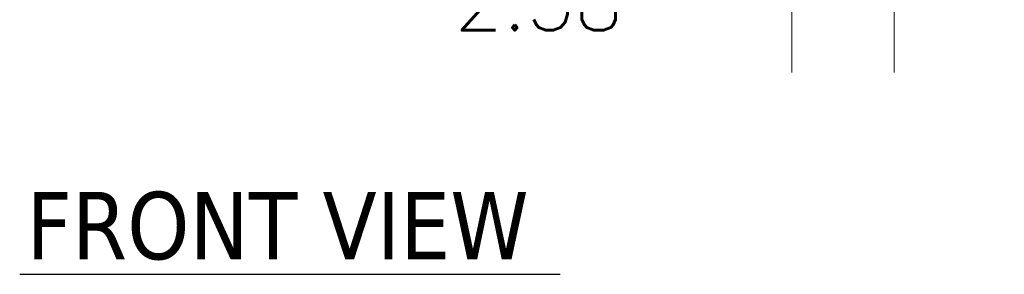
# Model space of a CAD drawing. Header units: inches. Extents: x 7 to 216, y 7 to 136.
# Tile 9 of 30: x 57 to 80, y 56 to 62. Entities that reach past the tile are written whole.
import ezdxf

# ---------------------------------------------------------------- set-up
doc = ezdxf.new("R2010")
doc.units = ezdxf.units.IN
doc.header["$LTSCALE"] = 13
doc.header["$MEASUREMENT"] = 0
doc.layers.add('Dimension (ANSI)', color=7, linetype='Continuous', lineweight=5)
doc.layers.add('Symbol (ANSI)', color=7, linetype='Continuous', lineweight=5)
doc.styles.add('ROMANS', font='romans.shx')
doc.styles.add('Text Style168', font='tahoma.ttf')
doc.dimstyles.new('Default (ANSI)', dxfattribs={"dimscale": 13, "dimtxt": 0.1, "dimasz": 0.098425, "dimexe": 0.125, "dimexo": 0.0625, "dimgap": 0.031496, "dimtad": 0, "dimtih": 1, "dimtoh": 1, "dimrnd": 1e-08, "dimzin": 0, "dimdsep": 46, "dimtxsty": 'ROMANS', "dimcen": 0.09, "dimdle": 0.393701, "dimclrd": 256, "dimclre": 256, "dimclrt": 256, "dimadec": 0, "dimazin": 0, "dimtfac": 1, "dimtofl": 0, "dimtmove": 0, "dimatfit": 3, "dimfxl": 0, "dimtolj": 1, "dimtzin": 0, "dimlwd": -1, "dimlwe": -1, "dimarcsym": 0})

# ---------------------------------------------------------------- blocks, each defined once
blk = doc.blocks.new('*D22')
at = {"layer": 'Defpoints', "color": 0}
for p in [(75.229, 84.614), (77.604, 70.605), (77.604, 62.439)]:
    blk.add_point(p, dxfattribs=at)
at = {"layer": 'Dimension (ANSI)'}
for p, q in [((75.229, 83.802), (75.229, 60.814)), ((77.604, 69.793), (77.604, 60.814)), ((73.95, 62.439), (71.781, 62.439)), ((78.884, 62.439), (80.163, 62.439))]:
    blk.add_line(p, q, dxfattribs=at)
for points in [[(73.95, 62.652), (73.95, 62.225), (75.229, 62.439)], [(78.884, 62.652), (78.884, 62.225), (77.604, 62.439)]]:
    blk.add_solid(points, dxfattribs=at)
at = {"layer": 'Dimension (ANSI)', "insert": (67.41, 63.089), "char_height": 1.3, "attachment_point": 1, "style": 'ROMANS'}
blk.add_mtext('\\A1;2.38', dxfattribs=at)

msp = doc.modelspace()

# ---------------------------------------------------------------- linework, layer by layer
at = {"layer": 'Symbol (ANSI)', "lineweight": 30}
msp.add_line((57.314, 56.139), (69.856, 56.139), dxfattribs=at)

# ---------------------------------------------------------------- texts
at = {"layer": 'Symbol (ANSI)', "insert": (57.47, 56.457), "char_height": 1.56, "attachment_point": 7, "style": 'Text Style168'}
msp.add_mtext('FRONT VIEW', dxfattribs=at)

# ---------------------------------------------------------------- dimensions: what is measured, and where the dimension line sits
at = {"layer": 'Dimension (ANSI)'}
dim = msp.add_linear_dim(base=(77.60443782, 62.438507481), p1=(75.22943782, 84.614038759), p2=(77.60443782, 70.605337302), angle=180, dimstyle='Default (ANSI)', override={"dimtih": 0, "dimtoh": 0, "dimdec": 2, "dimtp": 0, "dimtm": 0, "dimtdec": 2, "dimatfit": 1}, dxfattribs=at)
dim.commit()
dim.dimension.update_dxf_attribs({"geometry": '*D22', "text_midpoint": (69.390832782, 62.438507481), "dimtype": 160})

doc.saveas('drawing.dxf')
